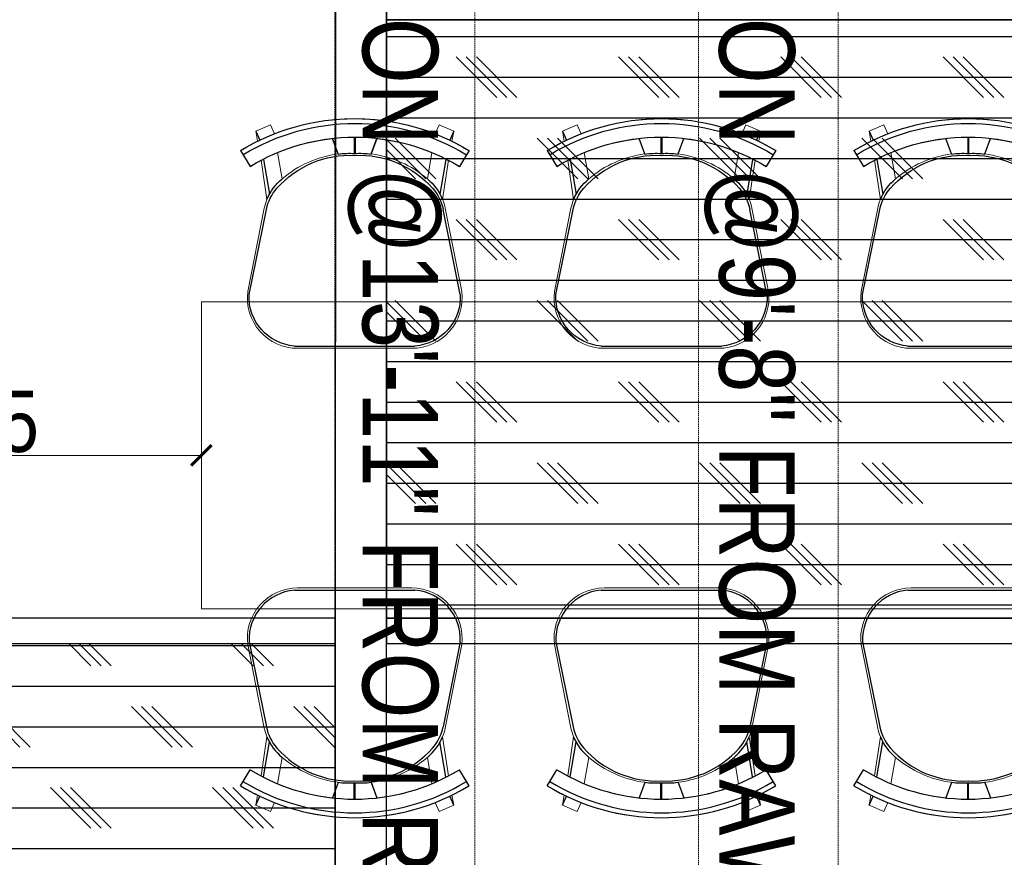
# Model space of a CAD drawing. Header units: millimetres. Extents: x -106827 to 92813, y -35754 to 7831.
# Tile 135 of 150: x -1561 to 365, y -21283 to -19645. Entities that reach past the tile are written whole.
import ezdxf
from ezdxf.xclip import XClip

# ---------------------------------------------------------------- set-up
doc = ezdxf.new("R2010")
doc.units = ezdxf.units.MM
doc.header["$XCLIPFRAME"] = 2
doc.header["$PDMODE"] = 35
doc.linetypes.add('General Arrangement Plan$0$( Hidden )', pattern=[0.375, 0.25, -0.125])
doc.layers.add('Elevation hatch', color=7, linetype='Continuous')
doc.layers.add('General Arrangement Plan$1$ID-LOOSE2', color=8, linetype='Continuous')
for name, color, linetype, lineweight in [('General Arrangement Plan$0$DIM', 7, 'Continuous', 13), ('General Arrangement Plan$1$BEAM', 113, 'Continuous', 9), ('General Arrangement Plan$1$FURN', 252, 'Continuous', 5)]:
    doc.layers.add(name, color=color, linetype=linetype, lineweight=lineweight)
doc.styles.add('General Arrangement Plan$1$Standard', font='ARIALN.TTF')
doc.styles.add('General Arrangement Plan$1$TMH-TEXT', font='simplex.shx', dxfattribs={"width": 0.8})
doc.dimstyles.new('General Arrangement Plan$1$TFS-Dim', dxfattribs={"dimtxt": 120, "dimasz": 40, "dimexe": 25, "dimexo": 25, "dimgap": 4.5, "dimtad": 1, "dimdec": 0, "dimzin": 0, "dimdsep": 46, "dimtxsty": 'General Arrangement Plan$1$Standard', "dimblk": 'General Arrangement Plan$1$_ArchTick', "dimcen": 0.09, "dimdle": 2, "dimclrd": 256, "dimclre": 8, "dimadec": 0, "dimazin": 0, "dimtfac": 1, "dimtdec": 0, "dimtofl": 0, "dimtmove": 1, "dimatfit": 3, "dimfxl": 1, "dimtolj": 1, "dimtzin": 0, "dimlwd": -1, "dimlwe": -1, "dimarcsym": 0})
pattern_1 = [(0, (-27179.21, -19598.95), (0, 79.375), []), (135, (-27139.52, -19638.64), (-158.75, -158.75), [112.2532, -112.2532]), (135, (-27119.68, -19638.64), (-158.75, -158.75), [112.2532, -112.2532]), (135, (-27099.83, -19638.64), (-158.75, -158.75), [112.2532, -112.2532])]

# ---------------------------------------------------------------- blocks, each defined once
blk = doc.blocks.new('General Arrangement Plan$1$A$C180F00E5')
at = {"layer": 'General Arrangement Plan$1$ID-LOOSE2', "ltscale": 0.05}
for p, q in [((0.0334, 0.4698), (0.0422, 0.4499)), ((0.2137, 0.42), (0.2013, 0.454)), ((0.249, 0.4567), (0.249, 0.4217)), ((0.249, 0.4567), (0.249, 0.4217)), ((0.249, 0.4567), (0.249, 0.4217)), ((0.249, 0.4567), (0.249, 0.4217)), ((0.251, 0.4567), (0.251, 0.4217)), ((0.251, 0.4567), (0.251, 0.4217)), ((0.251, 0.4567), (0.251, 0.4217)), ((0.251, 0.4567), (0.251, 0.4217)), ((0.2863, 0.42), (0.2987, 0.454)), ((0.4666, 0.4698), (0.4578, 0.4499)), ((0, 0.4273), (0.0056, 0.4182)), ((0.0056, 0.4182), (0.0211, 0.3926)), ((0.4944, 0.4182), (0.4789, 0.3926)), ((0.5, 0.4273), (0.4944, 0.4182)), ((0.0505, 0.4078), (0.0635, 0.3317)), ((0.4495, 0.4078), (0.4365, 0.3317)), ((0.0191, 0.1124), (0.0568, 0.2987)), ((0.4809, 0.1124), (0.4432, 0.2987)), ((0.3817, 0), (0.1183, 0))]:
    blk.add_line(p, q, dxfattribs=at)
for centre, radius, start, end in [((0.25, 0.0159), 0.4814, 90, 121.2845), ((0.25, 0.0159), 0.4814, 58.7155, 90), ((0.25, 0.0159), 0.4707, 58.7155, 121.2845), ((0.25, 0.0159), 0.4408, 90, 121.2845), ((0.25, 0.0159), 0.4408, 58.7155, 90), ((0.2398, 0.2036), 0.2135, 87.2356, 138.4785), ((0.24, 0.1996), 0.2218, 87.4171, 96.8127), ((0.2602, 0.2036), 0.2135, 41.5215, 92.7644), ((0.2602, 0.2036), 0.2135, 92.7472, 92.7644), ((0.26, 0.1996), 0.2218, 83.1873, 92.5829), ((0.2398, 0.2036), 0.2135, 87.2356, 87.2528), ((0.1548, 0.2789), 0.1, 138.4785, 168.5607), ((0.1674, 0.2748), 0.1186, 130.1141, 157.4138), ((0.3326, 0.2748), 0.1186, 22.5862, 49.8859), ((0.3452, 0.2789), 0.1, 11.4393, 41.5215), ((0.1266, 0.1074), 0.1077, 177.3178, 265.5501), ((0.3734, 0.1074), 0.1077, 274.4499, 2.6822)]:
    blk.add_arc(centre, radius, start, end, dxfattribs=at)
blk = doc.blocks.new('General Arrangement Plan$1$ghg')
at = {"layer": 'General Arrangement Plan$1$FURN', "ltscale": 1000}
for points in [[(4414156.4, -494204.2), (4414156.4, -493980.8, -0.451699), (4414267.2, -493883.2), (4414430.3, -493915.5, -0.04991), (4414447.4, -493920.7), (4414524, -493909.1, 0.015491), (4414512, -493887.8), (4414543, -493869), (4414543, -493869, -0.022121), (4414561.3, -493902.3), (4414581, -493898.8), (4414593.7, -493927.4), (4414575.9, -493935.3, -0.093712), (4414575.9, -493935.3, -0.189086), (4414575.9, -494249.7), (4414593.7, -494257.6), (4414581, -494286.2), (4414561.3, -494282.7, -0.022121), (4414543, -494316.1), (4414543, -494316.1), (4414512, -494297.2, 0.015491), (4414524, -494275.9), (4414447.4, -494264.3, -0.04991), (4414430.3, -494269.5), (4414267.2, -494301.8, -0.451699), (4414156.4, -494204.2)], [(4414566.9, -494048.9), (4414536.4, -494060, 0.145154), (4414487.7, -493950.3), (4414539.2, -493941.6, -0.070666), (4414566.9, -494048.9)], [(4414566.9, -494136.1), (4414536.4, -494125, -0.145154), (4414487.7, -494234.7), (4414539.2, -494243.5, 0.070666), (4414566.9, -494136.1)]]:
    blk.add_lwpolyline(points, format="xyb", close=True, dxfattribs=at)
at = {"layer": 'General Arrangement Plan$1$FURN', "ltscale": 1000, "xscale": 894.2026233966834, "yscale": 894.2026233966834, "zscale": 894.2026233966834, "rotation": 270}
blk.add_blockref('General Arrangement Plan$1$A$C180F00E5', (4414160.9, -493869), dxfattribs=at)
blk = doc.blocks.new('General Arrangement Plan$1$_ArchTick')
at = {"color": 0, "linetype": 'ByBlock', "const_width": 0.15}
blk.add_lwpolyline([(-0.5, -0.5), (0.5, 0.5)], dxfattribs=at)
blk = doc.blocks.new('*D262')
at = {"layer": 'Defpoints', "color": 0}
for p in [(2838.5, 8834.4), (2838.5, 8635.4), (1973.3, 8562.9, -0.1)]:
    blk.add_point(p, dxfattribs=at)
at = {"layer": 'General Arrangement Plan$0$DIM', "color": 8, "linetype": 'General Arrangement Plan$0$( Hidden )'}
for p, q in [((2838.5, 8809.4), (2838.5, 8610.4)), ((1973.3, 8587.9), (1973.3, 8660.4))]:
    blk.add_line(p, q, dxfattribs=at)
at = {"layer": 'General Arrangement Plan$0$DIM', "color": 8}
blk.add_line((1971.3, 8635.4), (2840.5, 8635.4), dxfattribs=at)
at = {"layer": 'General Arrangement Plan$0$DIM', "color": 8, "xscale": 40, "yscale": 40, "zscale": 40, "rotation": 180}
blk.add_blockref('General Arrangement Plan$1$_ArchTick', (1973.3, 8635.4), dxfattribs=at)
at = {"layer": 'General Arrangement Plan$0$DIM', "color": 8, "xscale": 40, "yscale": 40, "zscale": 40}
blk.add_blockref('General Arrangement Plan$1$_ArchTick', (2838.5, 8635.4), dxfattribs=at)
at = {"layer": 'General Arrangement Plan$0$DIM', "color": 0, "insert": (2405.9, 8701.2), "char_height": 120, "attachment_point": 5, "style": 'General Arrangement Plan$1$Standard'}
blk.add_mtext('\\A1;865', dxfattribs=at)
blk = doc.blocks.new('*D264')
at = {"layer": 'Defpoints', "color": 0}
for p in [(3158.8, 9935.3), (5061.9, 9935.3), (4358.8, 8935.4)]:
    blk.add_point(p, dxfattribs=at)
at = {"layer": 'General Arrangement Plan$0$DIM', "color": 8, "linetype": 'General Arrangement Plan$0$( Hidden )'}
for p, q in [((3183.8, 9935.3), (5086.9, 9935.3)), ((4383.8, 8935.4), (5086.9, 8935.4))]:
    blk.add_line(p, q, dxfattribs=at)
at = {"layer": 'General Arrangement Plan$0$DIM', "color": 8}
blk.add_line((5061.9, 8933.4), (5061.9, 9937.3), dxfattribs=at)
at = {"layer": 'General Arrangement Plan$0$DIM', "color": 8, "xscale": 40, "yscale": 40, "zscale": 40}
for p, rotation in [((5061.9, 9935.3), 90), ((5061.9, 8935.4), 270)]:
    blk.add_blockref('General Arrangement Plan$1$_ArchTick', p, dxfattribs=dict(at, rotation=rotation))
at = {"layer": 'General Arrangement Plan$0$DIM', "color": 0, "insert": (4996.1, 9435.4), "char_height": 120, "attachment_point": 5, "rotation": 90, "style": 'General Arrangement Plan$1$Standard'}
blk.add_mtext('\\A1;1000', dxfattribs=at)
blk = doc.blocks.new('*D267')
at = {"layer": 'Defpoints', "color": 0}
for p in [(2838.5, 8935.5), (2838.5, 8335.5), (5061.9, 8335.5)]:
    blk.add_point(p, dxfattribs=at)
at = {"layer": 'General Arrangement Plan$0$DIM', "color": 8}
blk.add_line((5061.9, 8937.5), (5061.9, 8333.5), dxfattribs=at)
at = {"layer": 'General Arrangement Plan$0$DIM', "color": 8, "linetype": 'General Arrangement Plan$0$( Hidden )'}
for p, q in [((2863.5, 8935.5), (5086.9, 8935.5)), ((2863.5, 8335.5), (5086.9, 8335.5))]:
    blk.add_line(p, q, dxfattribs=at)
at = {"layer": 'General Arrangement Plan$0$DIM', "color": 8, "xscale": 40, "yscale": 40, "zscale": 40}
for p, rotation in [((5061.9, 8935.5), 90), ((5061.9, 8335.5), 270)]:
    blk.add_blockref('General Arrangement Plan$1$_ArchTick', p, dxfattribs=dict(at, rotation=rotation))
at = {"layer": 'General Arrangement Plan$0$DIM', "color": 0, "insert": (4996.1, 8635.5), "char_height": 120, "attachment_point": 5, "rotation": 90, "style": 'General Arrangement Plan$1$Standard'}
blk.add_mtext('\\A1;600', dxfattribs=at)
blk = doc.blocks.new('A$C03659140')
at = {"color": 3, "ltscale": 10}
blk.add_lwpolyline([(2999.6, 5442.5), (2999.9, 10224.7), (2899.9, 10224.7), (2899.6, 5442.5)], close=True, dxfattribs=at)
at = {"color": 30, "ltscale": 10}
for points in [[(2999.7, 8463.4), (4260.3, 8463.4), (4260.3, 8513.4), (2999.7, 8513.4)], [(1450.1, 7243.5), (2899.7, 7243.4), (2899.7, 7293.4), (1450.1, 7293.5)], [(2999.7, 7243.4), (4260.3, 7243.4), (4260.3, 7293.4), (2999.7, 7293.4)]]:
    blk.add_lwpolyline(points, close=True, dxfattribs=at)
blk = doc.blocks.new('General Arrangement Plan')
at = {"layer": 'General Arrangement Plan$1$BEAM', "linetype": 'General Arrangement Plan$0$( Hidden )', "ltscale": 11}
for points in [[(3373.3, 14050.1), (3373.2, 899.1), (3099.8, 899.1), (3099.8, 14050.1)], [(4084.2, 14050.1), (4084.2, 899.1), (3810.8, 899.1), (3810.8, 14050.1)]]:
    blk.add_lwpolyline(points, close=True, dxfattribs=at)
at = {"layer": 'General Arrangement Plan$1$FURN', "color": 7}
blk.add_lwpolyline([(4638.5, 8935.5), (2838.5, 8935.5), (2838.5, 8335.5), (4638.5, 8335.5)], close=True, dxfattribs=at)
at = {"layer": 'General Arrangement Plan$1$FURN', "color": 7, "xscale": -1, "rotation": 270}
for p in [(497231, -4405311.6), (497831, -4405311.6), (498431, -4405311.6)]:
    blk.add_blockref('General Arrangement Plan$1$ghg', p, dxfattribs=at)
at = {"layer": 'General Arrangement Plan$1$FURN', "color": 7, "rotation": 270}
for p in [(497231, 4422532.6), (497831, 4422532.6), (498431, 4422532.6)]:
    blk.add_blockref('General Arrangement Plan$1$ghg', p, dxfattribs=at)
at = {"layer": 'General Arrangement Plan$1$BEAM', "char_height": 147.925, "width": 5195.333, "attachment_point": 7, "rotation": 270, "style": 'General Arrangement Plan$1$TMH-TEXT'}
for s, insert in [('{\\fArial|b0|i0|c0|p34;\\C5;BOTTOM OF MS SECTION @13\'-11" FROM RAW FLOOR LEVEL}', (3124, 11300.1)), ('{\\fArial|b0|i0|c0|p34;\\C5;BOTTOM OF MS SECTION @9\'-8" FROM RAW FLOOR LEVEL}', (3821.7, 11300.1))]:
    blk.add_mtext(s, dxfattribs=dict(at, insert=insert))
at = {"layer": 'General Arrangement Plan$0$DIM', "color": 9, "true_color": 0xc7c8ca}
for base, p1, p2, picture, middle in [((5061.9, 9935.3), (4358.8, 8935.4), (3158.8, 9935.3), '*D264', (4996.1, 9435.4)), ((5061.9, 8335.5), (2838.5, 8935.5), (2838.5, 8335.5), '*D267', (4996.1, 8635.5))]:
    dim = blk.add_linear_dim(base=base, p1=p1, p2=p2, angle=90, dimstyle='General Arrangement Plan$1$TFS-Dim', override={"dimclrd": 8}, dxfattribs=at)
    dim.commit()
    dim.dimension.update_dxf_attribs({"geometry": picture, "text_midpoint": middle})
dim = blk.add_linear_dim(base=(2838.5, 8635.4), p1=(1973.3, 8562.9, -0.1), p2=(2838.5, 8834.4), dimstyle='General Arrangement Plan$1$TFS-Dim', override={"dimclrd": 8}, dxfattribs=at)
dim.commit()
dim.dimension.update_dxf_attribs({"geometry": '*D262', "text_midpoint": (2405.9, 8701.2)})

msp = doc.modelspace()

# ---------------------------------------------------------------- block references
at = {"color": 7}
ref = msp.add_blockref('General Arrangement Plan', (-4044.3, -29132.4), dxfattribs=at)
XClip(ref).set_block_clipping_path([(48.7190010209, -107.5186207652), (15251.6043912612, 15253.5715002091)])

# ---------------------------------------------------------------- next in the draw order: hatches: boundary and pattern name
at = {"layer": 'Elevation hatch', "true_color": 0x939598}
h = msp.add_hatch(dxfattribs=at)
h.set_pattern_fill('CORK', color=252, scale=25)
h.set_pattern_definition(pattern_1)
h.paths.add_polyline_path([(416.8, -19645.1), (-843.9, -19645.1), (-843.9, -20815.1), (416.8, -20815.1)])
h = msp.add_hatch(dxfattribs=at)
h.set_pattern_fill('CORK', color=252, scale=25)
h.set_pattern_definition(pattern_1)
h.paths.add_polyline_path([(-2393.5, -20865), (-944.5, -20865), (-944.5, -22035), (-2393.5, -22035)])

# ---------------------------------------------------------------- next in the draw order: linework, layer by layer
at = {"color": 7}
for points in [[(416.8, -19645.1), (-843.9, -19645.1), (-843.9, -20815.1), (416.8, -20815.1)], [(-2393.5, -20865), (-944.5, -20865), (-944.5, -22035), (-2393.5, -22035)]]:
    msp.add_lwpolyline(points, close=True, dxfattribs=at)

# ---------------------------------------------------------------- next in the draw order: block references
msp.add_blockref('A$C03659140', (-3843.6, -28108.5), dxfattribs=at)

doc.saveas('drawing.dxf')
